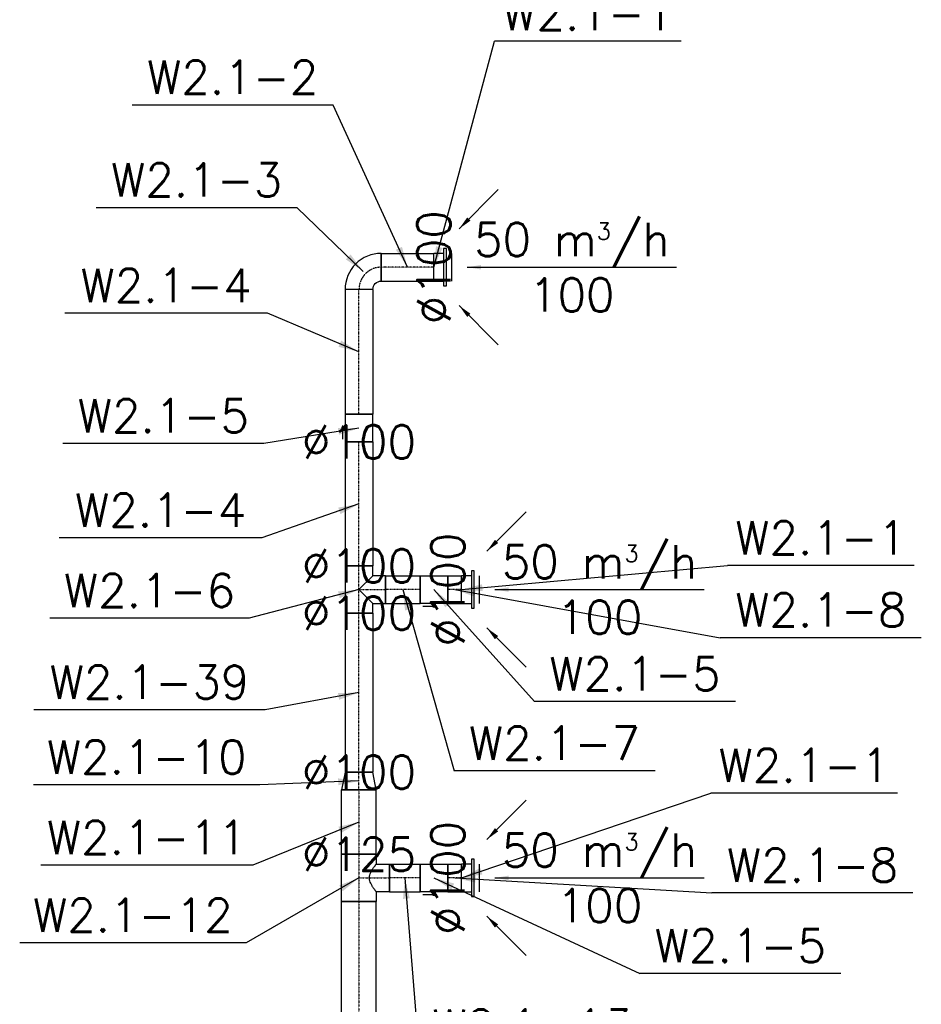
# Model space of a CAD drawing. Header units: millimetres. Extents: x -40063 to 512011, y 350190 to 687060.
# Tile 126 of 256: x 101084 to 104334, y 615065 to 618614. Entities that reach past the tile are written whole.
import ezdxf

# ---------------------------------------------------------------- set-up
doc = ezdxf.new("R2010")
doc.units = ezdxf.units.MM
doc.linetypes.add('DASHDOT', pattern=[1, 0.5, -0.25, 0, -0.25])
doc.layers.get('0').update_dxf_attribs({"color": 8})
for name, color, linetype in [('FLUID-W2.1', 7, 'Continuous'), ('FLUID-W2.1-120-ARRGR', 7, 'Continuous'), ('FLUID-W2.1-120-DIM', 7, 'Continuous'), ('FLUID-W2.1-120-NUM', 7, 'Continuous'), ('FLUID-W2.1-SYM', 7, 'Continuous')]:
    doc.layers.add(name, color=color, linetype=linetype)
doc.styles.add('FDBES', font='simplex.shx')
doc.dimstyles.new('FDBES', dxfattribs={"dimscale": 50, "dimtxt": 4, "dimasz": 2.5, "dimexe": 0.8, "dimexo": 2, "dimgap": 1, "dimtad": 1, "dimdsep": 46, "dimtxsty": 'FDBES', "dimcen": 2.5, "dimclrd": 4, "dimclre": 5, "dimadec": 0, "dimazin": 0, "dimtfac": 1, "dimtmove": 0, "dimatfit": 3, "dimfxl": 1, "dimarcsym": 0})

# ---------------------------------------------------------------- blocks, each defined once
blk = doc.blocks.new('*U15714')
at = {"color": 0, "linetype": 'ByBlock', "lineweight": -2}
for p, q in [((-67.5, 0, 45), (67.5, 0, 45)), ((67.5, 0, 35), (-67.5, 0, 35)), ((-50, 0, 65), (50, 0, 65)), ((50, 0, 35), (50, 0, 0)), ((67.5, 0, 45), (67.5, 0, 35)), ((-67.5, 0, 35), (-67.5, 0, 45)), ((-50, 0, 0), (-50, 0, 35))]:
    blk.add_line(p, q, dxfattribs=at)
at = {"color": 194, "linetype": 'Continuous', "lineweight": -2}
blk.add_line((-50, 0), (50, 0), dxfattribs=at)
blk = doc.blocks.new('*U15445')
at = {"color": 194, "linetype": 'Continuous', "lineweight": -2}
for p, q in [((-95, 49), (-95, 50)), ((-95, 0), (-95, 49)), ((95, 50), (95, 49)), ((95, 49), (95, 0)), ((-95, -49), (-95, 0)), ((95, 0), (95, -49)), ((-95, -50), (-95, -49)), ((95, -49), (95, -50))]:
    blk.add_line(p, q, dxfattribs=at)
at = {"color": 0, "linetype": 'ByBlock', "lineweight": -2}
for p, q in [((95, 50), (-95, 50)), ((95, -50), (-95, -50))]:
    blk.add_line(p, q, dxfattribs=at)
at = {"layer": 'FLUID-W2.1-SYM', "color": 194, "linetype": 'DASHDOT', "lineweight": -3}
blk.add_line((-95, 0), (95, 0), dxfattribs=at)
blk = doc.blocks.new('*U15715')
at = {"color": 194, "linetype": 'Continuous', "lineweight": -2}
for p, q in [((65, 64), (65, 65)), ((65, -34), (65, 64)), ((65, -35), (65, -34)), ((-64, -65), (-65, -65)), ((34, -65), (-64, -65)), ((35, -65), (34, -65))]:
    blk.add_line(p, q, dxfattribs=at)
at = {"color": 0, "linetype": 'ByBlock', "lineweight": -2, "extrusion": (-4.82835e-23, 1.90607e-29, -1)}
blk.add_ellipse((65, -65), major_axis=(-130, 0), ratio=1, start_param=0, end_param=1.570797, dxfattribs=at)
at = {"color": 0, "linetype": 'ByBlock', "lineweight": -2}
blk.add_ellipse((65, -65), major_axis=(0, 30), ratio=1, start_param=0, end_param=1.570797, dxfattribs=at)
at = {"layer": 'FLUID-W2.1-SYM', "color": 194, "linetype": 'DASHDOT', "lineweight": -3, "extrusion": (-2.15551e-33, -3.9596e-49, -1)}
blk.add_ellipse((65, -65), major_axis=(-80, 0), ratio=1, start_param=0, end_param=1.570796, dxfattribs=at)
blk = doc.blocks.new('*U15492')
at = {"color": 194, "linetype": 'Continuous', "lineweight": -2}
for p, q in [((-225, 50), (-225, 49)), ((-225, 49), (-225, 0)), ((225, 49), (225, 50)), ((225, 0), (225, 49)), ((-225, 0), (-225, -49)), ((225, -49), (225, 0)), ((-225, -49), (-225, -50)), ((225, -50), (225, -49))]:
    blk.add_line(p, q, dxfattribs=at)
at = {"color": 0, "linetype": 'ByBlock', "lineweight": -2}
for p, q in [((225, 50), (-225, 50)), ((225, -50), (-225, -50))]:
    blk.add_line(p, q, dxfattribs=at)
at = {"layer": 'FLUID-W2.1-SYM', "color": 194, "linetype": 'DASHDOT', "lineweight": -3}
blk.add_line((-225, 0), (225, 0), dxfattribs=at)
blk = doc.blocks.new('*U16835')
at = {"color": 194, "linetype": 'Continuous', "lineweight": -2}
for p, q in [((-50, 0, -49.8), (-50, 0, 49.8)), ((-50, 0, -50), (-50, 0, -49.8)), ((50, 0, 49.8), (50, 0, -49.8)), ((50, 0, -49.8), (50, 0, -50)), ((-50, 0, 49.8), (-50, 0, 50)), ((50, 0, 50), (50, 0, 49.8))]:
    blk.add_line(p, q, dxfattribs=at)
at = {"color": 0, "linetype": 'ByBlock', "lineweight": -2}
for p, q in [((50, 0, -50), (-50, 0, -50)), ((-50, 0, 50), (-25, 0, 50)), ((-25, 0, 50), (-4, 0, 50)), ((-9.2, 0, 60), (-2.1, 0, 60)), ((-4, 0, 62), (4, 0, 62)), ((-4, 0, 50), (-4, 0, 62)), ((4, 0, 50), (-4, 0, 50)), ((-2.1, 0, 60), (40.3, 0, 60)), ((4, 0, 62), (4, 0, 50)), ((4, 0, 50), (25, 0, 50)), ((25, 0, 50), (50, 0, 50))]:
    blk.add_line(p, q, dxfattribs=at)
blk = doc.blocks.new('*U15717')
at = {"color": 0, "linetype": 'ByBlock', "lineweight": -2}
for p, q in [((-67.5, 0, 45), (67.5, 0, 45)), ((67.5, 0, 35), (-67.5, 0, 35)), ((-67.5, 0, 35), (-67.5, 0, 45)), ((-50, 0, 0), (-50, 0, 35)), ((-50, 0, 65), (50, 0, 65)), ((50, 0, 35), (50, 0, 0)), ((67.5, 0, 45), (67.5, 0, 35))]:
    blk.add_line(p, q, dxfattribs=at)
at = {"color": 194, "linetype": 'Continuous', "lineweight": -2}
blk.add_line((-50, 0), (50, 0), dxfattribs=at)
blk = doc.blocks.new('*U15719')
at = {"color": 194, "linetype": 'Continuous', "lineweight": -2}
for p, q in [((-25, 49), (-25, 50)), ((-25, 0), (-25, 49)), ((25, 50), (25, 49)), ((25, 49), (25, 0)), ((-25, -49), (-25, 0)), ((25, 0), (25, -49)), ((-25, -50), (-25, -49)), ((25, -49), (25, -50))]:
    blk.add_line(p, q, dxfattribs=at)
at = {"color": 0, "linetype": 'ByBlock', "lineweight": -2}
for p, q in [((25, 50), (-25, 50)), ((25, -50), (-25, -50))]:
    blk.add_line(p, q, dxfattribs=at)
at = {"layer": 'FLUID-W2.1-SYM', "color": 194, "linetype": 'DASHDOT', "lineweight": -3}
blk.add_line((-25, 0), (25, 0), dxfattribs=at)
blk = doc.blocks.new('*U15675')
at = {"color": 194, "linetype": 'Continuous', "lineweight": -2}
for p, q in [((-50, 0, 49), (-50, 0, -49)), ((-50, 0, -49), (-50, 0, -50)), ((50, 0, -49), (50, 0, 49)), ((50, 0, -50), (50, 0, -49)), ((50, 0, 49), (50, 0, 50)), ((-50, 0, 50), (-50, 0, 49))]:
    blk.add_line(p, q, dxfattribs=at)
at = {"color": 0, "linetype": 'ByBlock', "lineweight": -2}
for p, q in [((50, 0, -50), (-50, 0, -50)), ((-25, 0, 50), (-4, 0, 50)), ((33.2, 0, 60), (-9.2, 0, 60)), ((-3.9, 0, 62), (-4, 0, 62)), ((-4, 0, 50), (-4, 0, 62)), ((-4, 0, 50), (4, 0, 50)), ((3.9, 0, 62), (-3.9, 0, 62)), ((4, 0, 62), (3.9, 0, 62)), ((4, 0, 62), (4, 0, 50)), ((4, 0, 50), (25, 0, 50)), ((25, 0, 50), (50, 0, 50)), ((40.3, 0, 60), (33.2, 0, 60)), ((-50, 0, 50), (-25, 0, 50))]:
    blk.add_line(p, q, dxfattribs=at)
blk = doc.blocks.new('*U15518')
at = {"color": 194, "linetype": 'Continuous', "lineweight": -2}
for p, q in [((-286.5, 50), (-286.5, 49)), ((-286.5, 49), (-286.5, 0)), ((286.5, 49), (286.5, 50)), ((286.5, 0), (286.5, 49)), ((-286.5, 0), (-286.5, -49)), ((286.5, -49), (286.5, 0)), ((-286.5, -49), (-286.5, -50)), ((286.5, -50), (286.5, -49))]:
    blk.add_line(p, q, dxfattribs=at)
at = {"color": 0, "linetype": 'ByBlock', "lineweight": -2}
for p, q in [((286.5, 50), (-286.5, 50)), ((286.5, -50), (-286.5, -50))]:
    blk.add_line(p, q, dxfattribs=at)
at = {"layer": 'FLUID-W2.1-SYM', "color": 194, "linetype": 'DASHDOT', "lineweight": -3}
blk.add_line((-286.5, 0), (286.5, 0), dxfattribs=at)
blk = doc.blocks.new('*U15722')
at = {"color": 194, "linetype": 'Continuous', "lineweight": -2}
for p, q in [((-62.5, 49), (-62.5, 50)), ((-62.5, 0), (-62.5, 49)), ((62.5, 50), (62.5, 49)), ((62.5, 49), (62.5, 0)), ((-62.5, -49), (-62.5, 0)), ((62.5, 0), (62.5, -49)), ((-62.5, -50), (-62.5, -49)), ((62.5, -49), (62.5, -50))]:
    blk.add_line(p, q, dxfattribs=at)
at = {"color": 0, "linetype": 'ByBlock', "lineweight": -2}
for p, q in [((62.5, 50), (-62.5, 50)), ((62.5, -50), (-62.5, -50))]:
    blk.add_line(p, q, dxfattribs=at)
at = {"layer": 'FLUID-W2.1-SYM', "color": 194, "linetype": 'DASHDOT', "lineweight": -3}
blk.add_line((-62.5, 0), (62.5, 0), dxfattribs=at)
blk = doc.blocks.new('*U16834')
at = {"color": 194, "linetype": 'Continuous', "lineweight": -2}
for p, q in [((-50, 95), (50, 95)), ((-85, -50), (-85, 50)), ((85, 50), (85, -50))]:
    blk.add_line(p, q, dxfattribs=at)
at = {"color": 0, "linetype": 'ByBlock', "lineweight": -2}
for p, q in [((-50, 50), (-50, 95)), ((50, 95), (50, 50)), ((-85, 50), (-50, 50)), ((50, 50), (85, 50)), ((85, -50), (-85, -50))]:
    blk.add_line(p, q, dxfattribs=at)
at = {"color": 194, "linetype": 'Continuous', "lineweight": -3}
for p, q in [((0, 0), (-50, 50)), ((50, 50), (0, 0))]:
    blk.add_line(p, q, dxfattribs=at)
at = {"layer": 'FLUID-W2.1-SYM', "color": 194, "linetype": 'DASHDOT', "lineweight": -3}
for p, q in [((0, 0), (0, 95)), ((-85, 0), (85, 0)), ((84.9, 0), (85, 0))]:
    blk.add_line(p, q, dxfattribs=at)
blk = doc.blocks.new('*U16833')
at = {"color": 194, "linetype": 'Continuous', "lineweight": -2}
for p, q in [((-223.5, 50), (-223.5, 49.8)), ((-223.5, 49.8), (-223.5, 0)), ((223.5, 49.8), (223.5, 50)), ((223.5, 0), (223.5, 49.8)), ((-223.5, 0), (-223.5, -49.8)), ((223.5, -49.8), (223.5, 0)), ((-223.5, -49.8), (-223.5, -50)), ((223.5, -50), (223.5, -49.8))]:
    blk.add_line(p, q, dxfattribs=at)
at = {"color": 0, "linetype": 'ByBlock', "lineweight": -2}
for p, q in [((223.5, 50), (-223.5, 50)), ((223.5, -50), (-223.5, -50))]:
    blk.add_line(p, q, dxfattribs=at)
at = {"layer": 'FLUID-W2.1-SYM', "color": 194, "linetype": 'DASHDOT', "lineweight": -3}
for p, q in [((-223.5, 0), (223.5, 0)), ((-223.5, 0), (-223.4, 0)), ((223.4, 0), (223.5, 0))]:
    blk.add_line(p, q, dxfattribs=at)
blk = doc.blocks.new('*U15724')
at = {"color": 0, "linetype": 'ByBlock', "lineweight": -2}
for p, q in [((-67.5, 0, 45), (67.5, 0, 45)), ((67.5, 0, 35), (-67.5, 0, 35)), ((-67.5, 0, 35), (-67.5, 0, 45)), ((-50, 0, 0), (-50, 0, 35)), ((-50, 0, 65), (50, 0, 65)), ((50, 0, 35), (50, 0, 0)), ((67.5, 0, 45), (67.5, 0, 35))]:
    blk.add_line(p, q, dxfattribs=at)
at = {"color": 194, "linetype": 'Continuous', "lineweight": -2}
blk.add_line((-50, 0), (50, 0), dxfattribs=at)
blk = doc.blocks.new('*U15688')
at = {"color": 194, "linetype": 'Continuous', "lineweight": -2}
for p, q in [((-25, 49), (-25, 50)), ((-25, 0), (-25, 49)), ((25, 50), (25, 49)), ((25, 49), (25, 0)), ((-25, -49), (-25, 0)), ((25, 0), (25, -49)), ((-25, -50), (-25, -49)), ((25, -49), (25, -50))]:
    blk.add_line(p, q, dxfattribs=at)
at = {"color": 0, "linetype": 'ByBlock', "lineweight": -2}
for p, q in [((25, 50), (-25, 50)), ((25, -50), (-25, -50))]:
    blk.add_line(p, q, dxfattribs=at)
at = {"layer": 'FLUID-W2.1-SYM', "color": 194, "linetype": 'DASHDOT', "lineweight": -3}
blk.add_line((-25, 0), (25, 0), dxfattribs=at)
blk = doc.blocks.new('*U15551')
at = {"color": 194, "linetype": 'Continuous', "lineweight": -2}
for p, q in [((-50, 0, 49), (-50, 0, -49)), ((-50, 0, -49), (-50, 0, -50)), ((50, 0, -49), (50, 0, 49)), ((50, 0, -50), (50, 0, -49)), ((50, 0, 49), (50, 0, 50)), ((-50, 0, 50), (-50, 0, 49))]:
    blk.add_line(p, q, dxfattribs=at)
at = {"color": 0, "linetype": 'ByBlock', "lineweight": -2}
for p, q in [((50, 0, -50), (-50, 0, -50)), ((-25, 0, 50), (-4, 0, 50)), ((33.2, 0, 60), (-9.2, 0, 60)), ((-3.9, 0, 62), (-4, 0, 62)), ((-4, 0, 50), (-4, 0, 62)), ((-4, 0, 50), (4, 0, 50)), ((3.9, 0, 62), (-3.9, 0, 62)), ((4, 0, 62), (3.9, 0, 62)), ((4, 0, 62), (4, 0, 50)), ((4, 0, 50), (25, 0, 50)), ((25, 0, 50), (50, 0, 50)), ((40.3, 0, 60), (33.2, 0, 60)), ((-50, 0, 50), (-25, 0, 50))]:
    blk.add_line(p, q, dxfattribs=at)
blk = doc.blocks.new('*U15725')
at = {"color": 194, "linetype": 'Continuous', "lineweight": -2}
for p, q in [((-55, 49), (-55, 50)), ((-55, 0), (-55, 49)), ((55, 50), (55, 49)), ((55, 49), (55, 0)), ((-55, -49), (-55, 0)), ((55, 0), (55, -49)), ((-55, -50), (-55, -49)), ((55, -49), (55, -50))]:
    blk.add_line(p, q, dxfattribs=at)
at = {"color": 0, "linetype": 'ByBlock', "lineweight": -2}
for p, q in [((55, 50), (-55, 50)), ((55, -50), (-55, -50))]:
    blk.add_line(p, q, dxfattribs=at)
at = {"layer": 'FLUID-W2.1-SYM', "color": 194, "linetype": 'DASHDOT', "lineweight": -3}
blk.add_line((-55, 0), (55, 0), dxfattribs=at)
blk = doc.blocks.new('*U15649')
at = {"color": 194, "linetype": 'Continuous', "lineweight": -2}
for p, q in [((-32, 62.5), (-32, 61.3)), ((-32, 61.3), (-32, 0)), ((32, 49), (32, 50)), ((32, 0), (32, 49)), ((-32, 0), (-32, -61.3)), ((32, -49), (32, 0)), ((-32, -61.3), (-32, -62.5)), ((32, -50), (32, -49))]:
    blk.add_line(p, q, dxfattribs=at)
at = {"color": 0, "linetype": 'ByBlock', "lineweight": -2}
for p, q in [((32, 50), (-32, 62.5)), ((-32, -62.5), (32, -50))]:
    blk.add_line(p, q, dxfattribs=at)
at = {"layer": 'FLUID-W2.1-SYM', "color": 194, "linetype": 'DASHDOT', "lineweight": -3}
blk.add_line((-32, 0), (32, 0), dxfattribs=at)
blk = doc.blocks.new('*U15729')
at = {"color": 194, "linetype": 'Continuous', "lineweight": -2}
for p, q in [((-116, 62.5), (-116, 61.3)), ((-116, 61.3), (-116, 0)), ((116, 61.3), (116, 62.5)), ((116, 0), (116, 61.3)), ((-116, 0), (-116, -61.3)), ((116, -61.3), (116, 0)), ((-116, -61.3), (-116, -62.5)), ((116, -62.5), (116, -61.3))]:
    blk.add_line(p, q, dxfattribs=at)
at = {"color": 0, "linetype": 'ByBlock', "lineweight": -2}
for p, q in [((116, 62.5), (-116, 62.5)), ((116, -62.5), (-116, -62.5))]:
    blk.add_line(p, q, dxfattribs=at)
at = {"layer": 'FLUID-W2.1-SYM', "color": 194, "linetype": 'DASHDOT', "lineweight": -3}
blk.add_line((-116, 0), (116, 0), dxfattribs=at)
blk = doc.blocks.new('*U15730')
at = {"color": 194, "linetype": 'Continuous', "lineweight": -2}
for p, q in [((50, 110), (-50, 110)), ((-85, 62.5), (-85, -62.5)), ((85, -62.5), (85, 62.5))]:
    blk.add_line(p, q, dxfattribs=at)
at = {"color": 0, "linetype": 'ByBlock', "lineweight": -2}
for p, q in [((-50, 62.5), (-50, 110)), ((50, 110), (50, 62.5)), ((-85, 62.5), (-50, 62.5)), ((50, 62.5), (85, 62.5)), ((85, -62.5), (-85, -62.5))]:
    blk.add_line(p, q, dxfattribs=at)
at = {"color": 194, "linetype": 'Continuous', "lineweight": -3}
for points, knots in [([(0, 37.5), (-1.7, 37.5), (-3.4, 37.6), (-6.8, 38.1), (-8.4, 38.4), (-13.4, 39.7), (-16.5, 40.9), (-21.1, 43), (-22.5, 43.7), (-25.4, 45.3), (-26.8, 46.1), (-29.4, 47.7), (-30.7, 48.4), (-33.1, 50), (-34.3, 50.8), (-36.4, 52.3), (-37.4, 53), (-39.4, 54.4), (-40.4, 55.1), (-42.2, 56.4), (-43, 57.1), (-44.6, 58.3), (-45.3, 58.8), (-46.6, 59.9), (-47.2, 60.3), (-48.2, 61.1), (-48.7, 61.4), (-49.3, 62), (-49.6, 62.2), (-49.9, 62.4), (-50, 62.5), (-50, 62.5)], [0, 0, 0, 0, 5.126835, 5.126835, 10.25367, 10.25367, 20.507339, 20.507339, 25.634174, 25.634174, 30.761009, 30.761009, 35.887843, 35.887843, 41.014678, 41.014678, 45.982059, 45.982059, 50.94944, 50.94944, 55.916822, 55.916822, 60.884203, 60.884203, 65.851584, 65.851584, 70.818965, 70.818965, 75.786346, 75.786346, 80.753728, 80.753728, 80.753728, 80.753728]), ([(50, 62.5), (50, 62.5), (49.9, 62.4), (49.6, 62.2), (49.3, 62), (48.7, 61.4), (48.2, 61.1), (47.2, 60.3), (46.6, 59.9), (45.3, 58.8), (44.6, 58.3), (43, 57.1), (42.2, 56.4), (40.4, 55.1), (39.4, 54.4), (37.4, 53), (36.4, 52.3), (34.3, 50.8), (33.1, 50), (30.7, 48.4), (29.4, 47.7), (26.8, 46.1), (25.4, 45.3), (22.5, 43.7), (21.1, 43), (16.5, 40.9), (13.4, 39.7), (8.4, 38.4), (6.8, 38.1), (3.4, 37.6), (1.7, 37.5), (0, 37.5)], [242.261183, 242.261183, 242.261183, 242.261183, 247.228564, 247.228564, 252.195945, 252.195945, 257.163326, 257.163326, 262.130707, 262.130707, 267.098089, 267.098089, 272.06547, 272.06547, 277.032851, 277.032851, 282.000232, 282.000232, 287.127067, 287.127067, 292.253902, 292.253902, 297.380736, 297.380736, 302.507571, 302.507571, 312.761241, 312.761241, 317.888075, 317.888075, 323.01491, 323.01491, 323.01491, 323.01491])]:
    blk.add_open_spline(points, degree=3, knots=knots, dxfattribs=at)
at = {"layer": 'FLUID-W2.1-SYM', "color": 194, "linetype": 'DASHDOT', "lineweight": -3}
for p, q in [((0, 0), (0, 110)), ((-85, 0), (85, 0))]:
    blk.add_line(p, q, dxfattribs=at)
blk = doc.blocks.new('*U15493')
at = {"color": 194, "linetype": 'Continuous', "lineweight": -2}
for p, q in [((-455.5, 62.5), (-455.5, 61.3)), ((-455.5, 61.3), (-455.5, 0)), ((455.5, 61.3), (455.5, 62.5)), ((455.5, 0), (455.5, 61.3)), ((-455.5, 0), (-455.5, -61.3)), ((455.5, -61.3), (455.5, 0)), ((-455.5, -61.3), (-455.5, -62.5)), ((455.5, -62.5), (455.5, -61.3))]:
    blk.add_line(p, q, dxfattribs=at)
at = {"color": 0, "linetype": 'ByBlock', "lineweight": -2}
for p, q in [((455.5, 62.5), (-455.5, 62.5)), ((455.5, -62.5), (-455.5, -62.5))]:
    blk.add_line(p, q, dxfattribs=at)
at = {"layer": 'FLUID-W2.1-SYM', "color": 194, "linetype": 'DASHDOT', "lineweight": -3}
blk.add_line((-455.5, 0), (455.5, 0), dxfattribs=at)
blk = doc.blocks.new('*U15965')
at = {"color": 7, "insert": (377.1, 0), "char_height": 120, "attachment_point": 5, "style": 'FDBES'}
blk.add_mtext('50 m{\\A2;\\H0.5x;3}/h\\P100', dxfattribs=at)
at = {"color": 7}
blk.add_leader([(0, 0), (754.3, 0)], dimstyle='FDBES', override={"dimscale": 20, "dimclrd": 7}, dxfattribs=at)
blk = doc.blocks.new('*U15966')
at = {"color": 7}
blk.add_leader([(0, 0), (141.4, 141.4)], dimstyle='FDBES', override={"dimscale": 20, "dimclrd": 7}, dxfattribs=at)
blk = doc.blocks.new('*U15967')
at = {"color": 7}
blk.add_leader([(0, 0), (141.4, -141.4)], dimstyle='FDBES', override={"dimscale": 20, "dimclrd": 7}, dxfattribs=at)
blk = doc.blocks.new('*U15968')
at = {"color": 7, "insert": (377.1, 0), "char_height": 120, "attachment_point": 5, "style": 'FDBES'}
blk.add_mtext('50 m{\\A2;\\H0.5x;3}/h\\P100', dxfattribs=at)
at = {"color": 7}
blk.add_leader([(0, 0), (754.3, 0)], dimstyle='FDBES', override={"dimscale": 20, "dimclrd": 7}, dxfattribs=at)
blk = doc.blocks.new('*U15969')
at = {"color": 7}
blk.add_leader([(0, 0), (141.4, 141.4)], dimstyle='FDBES', override={"dimscale": 20, "dimclrd": 7}, dxfattribs=at)
blk = doc.blocks.new('*U15970')
at = {"color": 7}
blk.add_leader([(0, 0), (141.4, -141.4)], dimstyle='FDBES', override={"dimscale": 20, "dimclrd": 7}, dxfattribs=at)
blk = doc.blocks.new('*U15976')
at = {"color": 7, "insert": (377.1, 0), "char_height": 120, "attachment_point": 5, "style": 'FDBES'}
blk.add_mtext('50 m{\\A2;\\H0.5x;3}/h\\P100', dxfattribs=at)
at = {"color": 7}
blk.add_leader([(0, 0), (754.3, 0)], dimstyle='FDBES', override={"dimscale": 20, "dimclrd": 7}, dxfattribs=at)
blk = doc.blocks.new('*U15977')
at = {"color": 7}
blk.add_leader([(0, 0), (141.4, 141.4)], dimstyle='FDBES', override={"dimscale": 20, "dimclrd": 7}, dxfattribs=at)
blk = doc.blocks.new('*U15978')
at = {"color": 7}
blk.add_leader([(0, 0), (141.4, -141.4)], dimstyle='FDBES', override={"dimscale": 20, "dimclrd": 7}, dxfattribs=at)
blk = doc.blocks.new('*U16485')
at = {"color": 7}
blk.add_line((-407.2, -234.3), (-1223.2, -234.3), dxfattribs=at)
at = {"color": 7, "insert": (-815.2, -234.3), "char_height": 120, "attachment_point": 5, "style": 'FDBES'}
blk.add_mtext('W2.1-12\\P ', dxfattribs=at)
at = {"color": 7}
blk.add_leader([(0, 0), (-407.2, -234.3)], dimstyle='FDBES', override={"dimscale": 30, "dimclrd": 7, "dimclre": 7}, dxfattribs=at)
blk = doc.blocks.new('*U16486')
at = {"color": 7}
blk.add_line((867.8, -634.3), (51.8, -634.3), dxfattribs=at)
at = {"color": 7, "insert": (459.8, -634.3), "char_height": 120, "attachment_point": 5, "style": 'FDBES'}
blk.add_mtext('W2.1-13\\P ', dxfattribs=at)
at = {"color": 7}
blk.add_leader([(0, 0), (51.8, -634.3)], dimstyle='FDBES', override={"dimscale": 30, "dimclrd": 7, "dimclre": 7}, dxfattribs=at)
blk = doc.blocks.new('*U16487')
at = {"color": 7}
blk.add_line((1467.1, -344.3), (742.5, -344.3), dxfattribs=at)
at = {"color": 7, "insert": (1104.8, -344.3), "char_height": 120, "attachment_point": 5, "style": 'FDBES'}
blk.add_mtext('W2.1-5\\P ', dxfattribs=at)
at = {"color": 7}
blk.add_leader([(0, 0), (742.5, -344.3)], dimstyle='FDBES', override={"dimscale": 30, "dimclrd": 7, "dimclre": 7}, dxfattribs=at)
blk = doc.blocks.new('*U16488')
at = {"color": 7}
blk.add_line((1652.1, -54.3), (927.5, -54.3), dxfattribs=at)
at = {"color": 7, "insert": (1289.8, -54.3), "char_height": 120, "attachment_point": 5, "style": 'FDBES'}
blk.add_mtext('W2.1-8\\P ', dxfattribs=at)
at = {"color": 7}
blk.add_leader([(0, 0), (927.5, -54.3)], dimstyle='FDBES', override={"dimscale": 30, "dimclrd": 7, "dimclre": 7}, dxfattribs=at)
blk = doc.blocks.new('*U16489')
at = {"color": 7}
blk.add_line((1571.4, 305.7), (898.3, 305.7), dxfattribs=at)
at = {"color": 7, "insert": (1234.8, 305.7), "char_height": 120, "attachment_point": 5, "style": 'FDBES'}
blk.add_mtext('W2.1-1\\P ', dxfattribs=at)
at = {"color": 7}
blk.add_leader([(0, 0), (898.3, 305.7)], dimstyle='FDBES', override={"dimscale": 30, "dimclrd": 7, "dimclre": 7}, dxfattribs=at)
blk = doc.blocks.new('*U16490')
at = {"color": 7}
blk.add_line((-382.9, -155.4), (-1147.5, -155.4), dxfattribs=at)
at = {"color": 7, "insert": (-765.2, -155.4), "char_height": 120, "attachment_point": 5, "style": 'FDBES'}
blk.add_mtext('W2.1-11\\P ', dxfattribs=at)
at = {"color": 7}
blk.add_leader([(0, 0), (-382.9, -155.4)], dimstyle='FDBES', override={"dimscale": 30, "dimclrd": 7, "dimclre": 7}, dxfattribs=at)
blk = doc.blocks.new('*U16491')
at = {"color": 7}
blk.add_line((-357.2, -13.6), (-1173.2, -13.6), dxfattribs=at)
at = {"color": 7, "insert": (-765.2, -13.6), "char_height": 120, "attachment_point": 5, "style": 'FDBES'}
blk.add_mtext('W2.1-10\\P ', dxfattribs=at)
at = {"color": 7}
blk.add_leader([(0, 0), (-357.2, -13.6)], dimstyle='FDBES', override={"dimscale": 30, "dimclrd": 7, "dimclre": 7}, dxfattribs=at)
blk = doc.blocks.new('*U16492')
at = {"color": 7}
blk.add_line((-338.6, -62.1), (-1171.7, -62.1), dxfattribs=at)
at = {"color": 7, "insert": (-755.2, -62.1), "char_height": 120, "attachment_point": 5, "style": 'FDBES'}
blk.add_mtext('W2.1-39\\P ', dxfattribs=at)
at = {"color": 7}
blk.add_leader([(0, 0), (-338.6, -62.1)], dimstyle='FDBES', override={"dimscale": 30, "dimclrd": 7, "dimclre": 7}, dxfattribs=at)
blk = doc.blocks.new('*U16493')
at = {"color": 7}
blk.add_line((-395.7, -103.6), (-1114.6, -103.6), dxfattribs=at)
at = {"color": 7, "insert": (-755.2, -103.6), "char_height": 120, "attachment_point": 5, "style": 'FDBES'}
blk.add_mtext('W2.1-6\\P ', dxfattribs=at)
at = {"color": 7}
blk.add_leader([(0, 0), (-395.7, -103.6)], dimstyle='FDBES', override={"dimscale": 30, "dimclrd": 7, "dimclre": 7}, dxfattribs=at)
blk = doc.blocks.new('*U16494')
at = {"color": 7}
blk.add_line((909.6, -653.6), (185, -653.6), dxfattribs=at)
at = {"color": 7, "insert": (547.3, -653.6), "char_height": 120, "attachment_point": 5, "style": 'FDBES'}
blk.add_mtext('W2.1-7\\P ', dxfattribs=at)
at = {"color": 7}
blk.add_leader([(0, 0), (185, -653.6)], dimstyle='FDBES', override={"dimscale": 30, "dimclrd": 7, "dimclre": 7}, dxfattribs=at)
blk = doc.blocks.new('*U16495')
at = {"color": 7}
blk.add_line((1087.1, -403.6), (362.5, -403.6), dxfattribs=at)
at = {"color": 7, "insert": (724.8, -403.6), "char_height": 120, "attachment_point": 5, "style": 'FDBES'}
blk.add_mtext('W2.1-5\\P ', dxfattribs=at)
at = {"color": 7}
blk.add_leader([(0, 0), (362.5, -403.6)], dimstyle='FDBES', override={"dimscale": 30, "dimclrd": 7, "dimclre": 7}, dxfattribs=at)
blk = doc.blocks.new('*U16496')
at = {"color": 7}
blk.add_line((1682.1, -173.6), (957.5, -173.6), dxfattribs=at)
at = {"color": 7, "insert": (1319.8, -173.6), "char_height": 120, "attachment_point": 5, "style": 'FDBES'}
blk.add_mtext('W2.1-8\\P ', dxfattribs=at)
at = {"color": 7}
blk.add_leader([(0, 0), (957.5, -173.6)], dimstyle='FDBES', override={"dimscale": 30, "dimclrd": 7, "dimclre": 7}, dxfattribs=at)
blk = doc.blocks.new('*U16497')
at = {"color": 7}
blk.add_line((1631.4, 86.4), (958.3, 86.4), dxfattribs=at)
at = {"color": 7, "insert": (1294.8, 86.4), "char_height": 120, "attachment_point": 5, "style": 'FDBES'}
blk.add_mtext('W2.1-1\\P ', dxfattribs=at)
at = {"color": 7}
blk.add_leader([(0, 0), (958.3, 86.4)], dimstyle='FDBES', override={"dimscale": 30, "dimclrd": 7, "dimclre": 7}, dxfattribs=at)
blk = doc.blocks.new('*U16498')
at = {"color": 7}
blk.add_line((-350, -122.1), (-1080.3, -122.1), dxfattribs=at)
at = {"color": 7, "insert": (-715.2, -122.1), "char_height": 120, "attachment_point": 5, "style": 'FDBES'}
blk.add_mtext('W2.1-4\\P ', dxfattribs=at)
at = {"color": 7}
blk.add_leader([(0, 0), (-350, -122.1)], dimstyle='FDBES', override={"dimscale": 30, "dimclrd": 7, "dimclre": 7}, dxfattribs=at)
blk = doc.blocks.new('*U16499')
at = {"color": 7}
blk.add_line((-342.9, -55.5), (-1067.5, -55.5), dxfattribs=at)
at = {"color": 7, "insert": (-705.2, -55.5), "char_height": 120, "attachment_point": 5, "style": 'FDBES'}
blk.add_mtext('W2.1-5\\P ', dxfattribs=at)
at = {"color": 7}
blk.add_leader([(0, 0), (-342.9, -55.5)], dimstyle='FDBES', override={"dimscale": 30, "dimclrd": 7, "dimclre": 7}, dxfattribs=at)
blk = doc.blocks.new('*U16500')
at = {"color": 7}
blk.add_line((-330, 139.5), (-1060.3, 139.5), dxfattribs=at)
at = {"color": 7, "insert": (-695.2, 139.5), "char_height": 120, "attachment_point": 5, "style": 'FDBES'}
blk.add_mtext('W2.1-4\\P ', dxfattribs=at)
at = {"color": 7}
blk.add_leader([(0, 0), (-330, 139.5)], dimstyle='FDBES', override={"dimscale": 30, "dimclrd": 7, "dimclre": 7}, dxfattribs=at)
blk = doc.blocks.new('*U16501')
at = {"color": 7}
blk.add_line((-237.9, 229.5), (-962.5, 229.5), dxfattribs=at)
at = {"color": 7, "insert": (-600.2, 229.5), "char_height": 120, "attachment_point": 5, "style": 'FDBES'}
blk.add_mtext('W2.1-3\\P ', dxfattribs=at)
at = {"color": 7}
blk.add_leader([(0, 0), (-237.9, 229.5)], dimstyle='FDBES', override={"dimscale": 30, "dimclrd": 7, "dimclre": 7}, dxfattribs=at)
blk = doc.blocks.new('*U16502')
at = {"color": 7}
blk.add_line((-267.9, 584.5), (-992.5, 584.5), dxfattribs=at)
at = {"color": 7, "insert": (-630.2, 584.5), "char_height": 120, "attachment_point": 5, "style": 'FDBES'}
blk.add_mtext('W2.1-2\\P ', dxfattribs=at)
at = {"color": 7}
blk.add_leader([(0, 0), (-267.9, 584.5)], dimstyle='FDBES', override={"dimscale": 30, "dimclrd": 7, "dimclre": 7}, dxfattribs=at)
blk = doc.blocks.new('*U16503')
at = {"color": 7}
blk.add_line((891.4, 814.5), (218.3, 814.5), dxfattribs=at)
at = {"color": 7, "insert": (554.8, 814.5), "char_height": 120, "attachment_point": 5, "style": 'FDBES'}
blk.add_mtext('W2.1-1\\P ', dxfattribs=at)
at = {"color": 7}
blk.add_leader([(0, 0), (218.3, 814.5)], dimstyle='FDBES', override={"dimscale": 30, "dimclrd": 7, "dimclre": 7}, dxfattribs=at)

msp = doc.modelspace()

# ---------------------------------------------------------------- block references
at = {"layer": 'FLUID-W2.1', "color": 194, "linetype": 'Continuous', "extrusion": (1, -1.83697e-16, 6.12323e-17), "rotation": 360}
msp.add_blockref('*U15714', (617722.21142, 0, 102576.8675), dxfattribs=at)
at = {"layer": 'FLUID-W2.1', "color": 194, "linetype": 'Continuous', "extrusion": (-1.22465e-16, 0, -1)}
for name, p, rotation in [('*U15715', (-102321.8675, 617707.21142), 270), ('*U16834', (-102306.8675, 616560.32894), 90.00000000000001), ('*U15719', (-102651.8675, 616560.32894), 360), ('*U15688', (-102651.8675, 615521.01818), 360)]:
    msp.add_blockref(name, p, dxfattribs=dict(at, rotation=rotation))
for name, p in [('*U15445', (-102481.8675, 617722.21142)), ('*U15722', (-102464.3675, 616560.32894)), ('*U15725', (-102471.8675, 615521.01818))]:
    msp.add_blockref(name, p, dxfattribs=at)
at = {"layer": 'FLUID-W2.1', "color": 194, "linetype": 'Continuous'}
for name, p, rotation in [('*U15492', (102306.8675, 617417.21142), 90), ('*U16833', (102306.8675, 616868.77018), 90), ('*U15518', (102306.8675, 616188.77018), 90), ('*U15649', (102306.8675, 615870.27018), 90), ('*U15729', (102306.8675, 615722.14418), 270), ('*U15730', (102306.8675, 615521.01818), 270), ('*U15493', (102306.8675, 614980.3039), 270)]:
    msp.add_blockref(name, p, dxfattribs=dict(at, rotation=rotation))
at = {"layer": 'FLUID-W2.1', "color": 194, "linetype": 'Continuous', "extrusion": (-1, 1.83697e-16, 6.12323e-17)}
msp.add_blockref('*U16835', (-617142.21142, 0, -102306.8675), dxfattribs=at)
at = {"layer": 'FLUID-W2.1', "color": 194, "linetype": 'Continuous', "extrusion": (-2.46519e-32, -1, -6.12323e-17), "rotation": 180}
for name, p in [('*U15675', (102576.8675, 0, -616560.32894)), ('*U15551', (102576.8675, 0, -615521.01818))]:
    msp.add_blockref(name, p, dxfattribs=at)
at = {"layer": 'FLUID-W2.1', "color": 194, "linetype": 'Continuous', "extrusion": (1, -1.83697e-16, 6.12323e-17)}
for name, p in [('*U15717', (616560.32894, 0, 102676.8675)), ('*U15724', (615521.01818, 0, 102676.8675))]:
    msp.add_blockref(name, p, dxfattribs=at)
at = {"layer": 'FLUID-W2.1-120-ARRGR', "rotation": 360}
for name, p in [('*U15966', (102667.57818, 617860.4221)), ('*U15965', (102696.8675, 617722.21142)), ('*U15967', (102667.57818, 617584.00074))]:
    msp.add_blockref(name, p, dxfattribs=at)
at = {"layer": 'FLUID-W2.1-120-ARRGR'}
for name, p in [('*U15969', (102767.57818, 616698.53961)), ('*U15968', (102796.8675, 616560.32894)), ('*U15970', (102767.57818, 616422.11826)), ('*U15977', (102767.57818, 615659.22886)), ('*U15976', (102796.8675, 615521.01818)), ('*U15978', (102767.57818, 615382.8075))]:
    msp.add_blockref(name, p, dxfattribs=at)
at = {"layer": 'FLUID-W2.1-120-NUM', "linetype": 'ByBlock'}
for name, p in [('*U16503', (102576.8675, 617722.21142)), ('*U16502', (102481.8675, 617722.21142)), ('*U16501', (102321.8675, 617707.21142)), ('*U16500', (102306.8675, 617417.21142)), ('*U16499', (102306.8675, 617142.21142)), ('*U16498', (102306.8675, 616868.77018)), ('*U16497', (102676.8675, 616560.32894)), ('*U16493', (102306.8675, 616560.32894)), ('*U16494', (102464.3675, 616560.32894)), ('*U16495', (102576.8675, 616560.32894)), ('*U16496', (102651.8675, 616560.32894)), ('*U16492', (102306.8675, 616188.77018)), ('*U16491', (102306.8675, 615870.27018)), ('*U16489', (102676.8675, 615521.01818)), ('*U16490', (102306.8675, 615722.14418)), ('*U16488', (102651.8675, 615521.01818)), ('*U16485', (102306.8675, 615521.01818)), ('*U16486', (102471.8675, 615521.01818)), ('*U16487', (102576.8675, 615521.01818))]:
    msp.add_blockref(name, p, dxfattribs=at)

# ---------------------------------------------------------------- texts
at = {"layer": 'FLUID-W2.1-120-DIM', "color": 7, "char_height": 120, "attachment_point": 5, "rotation": 90, "style": 'FDBES'}
for insert in [(102576.8675, 617722.21142), (102626.8675, 616560.32894), (102626.8675, 615521.01818)]:
    msp.add_mtext('∅100\\P', dxfattribs=dict(at, insert=insert))
at = {"layer": 'FLUID-W2.1-120-DIM', "color": 7, "char_height": 120, "attachment_point": 5, "style": 'FDBES'}
for s, insert in [('∅100\\P', (102306.8675, 617092.27018)), ('∅100\\P', (102306.8675, 616645.32894)), ('∅100\\P', (102306.8675, 616475.27018)), ('∅100\\P', (102306.8675, 615902.27018)), ('∅125\\P', (102306.8675, 615606.01818))]:
    msp.add_mtext(s, dxfattribs=dict(at, insert=insert))

doc.saveas('drawing.dxf')
